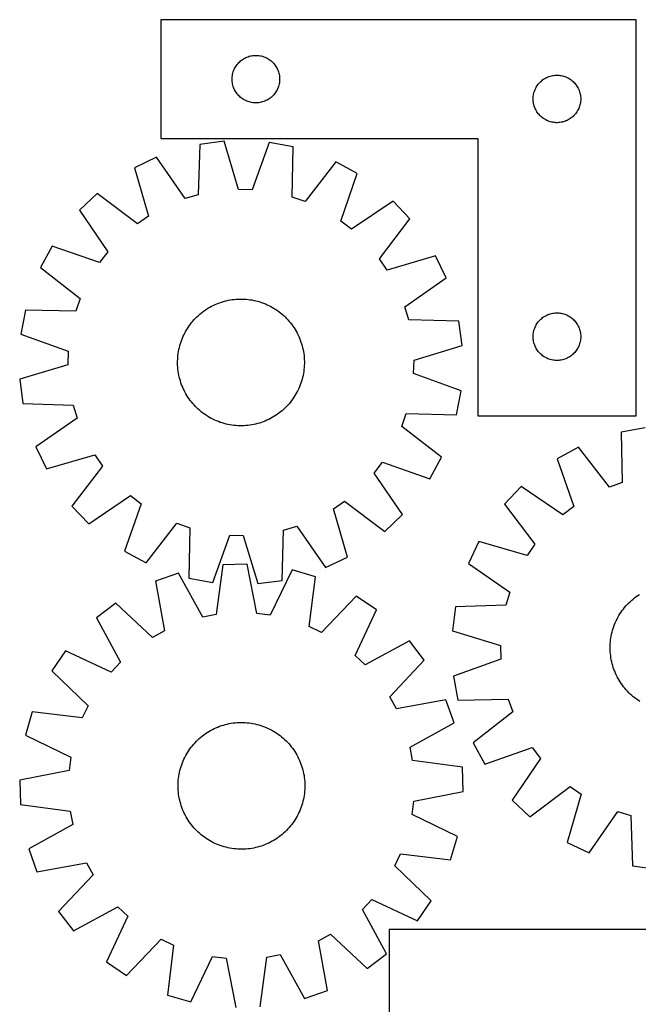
# Model space of a CAD drawing. Header units: millimetres. Extents: x 7 to 1493, y 7 to 2993.
# Tile 5 of 16: x 358 to 749, y 661 to 1282. Entities that reach past the tile are written whole.
import ezdxf

# ---------------------------------------------------------------- set-up
doc = ezdxf.new("R2010")
doc.units = ezdxf.units.MM
doc.layers.add('CUT', color=7, linetype='CONTINUOUS', true_color=0x000000)

msp = doc.modelspace()

# ---------------------------------------------------------------- linework, layer by layer
at = {"layer": 'CUT'}
for p, q in [((747.263576, 1282.035924), (447.263576, 1282.035924)), ((447.263576, 1282.035924), (447.263576, 1207.035924)), ((747.263576, 1032.035924), (747.263576, 1282.035924)), ((495.996597, 1254.438206), (496.521293, 1255.005087)), ((496.521293, 1255.005087), (497.074476, 1255.544205)), ((497.074476, 1255.544205), (497.654678, 1256.054131)), ((497.654678, 1256.054131), (498.260362, 1256.533513)), ((498.260362, 1256.533513), (498.88992, 1256.981079)), ((498.88992, 1256.981079), (499.541684, 1257.395644)), ((499.541684, 1257.395644), (500.213925, 1257.776106)), ((500.213925, 1257.776106), (500.90486, 1258.121458)), ((500.90486, 1258.121458), (501.612657, 1258.430784)), ((501.612657, 1258.430784), (502.33544, 1258.703263)), ((502.33544, 1258.703263), (503.071291, 1258.938172)), ((503.071291, 1258.938172), (503.81826, 1259.13489)), ((503.81826, 1259.13489), (504.574365, 1259.292894)), ((504.574365, 1259.292894), (505.337601, 1259.411764)), ((505.337601, 1259.411764), (506.105944, 1259.491187)), ((506.105944, 1259.491187), (506.877357, 1259.530951)), ((506.877357, 1259.530951), (507.649795, 1259.530951)), ((507.649795, 1259.530951), (508.421208, 1259.491187)), ((508.421208, 1259.491187), (509.189551, 1259.411764)), ((509.189551, 1259.411764), (509.952787, 1259.292894)), ((509.952787, 1259.292894), (510.708892, 1259.13489)), ((510.708892, 1259.13489), (511.45586, 1258.938172)), ((511.45586, 1258.938172), (512.191712, 1258.703263)), ((512.191712, 1258.703263), (512.914494, 1258.430784)), ((512.914494, 1258.430784), (513.622292, 1258.121458)), ((513.622292, 1258.121458), (514.313227, 1257.776106)), ((514.313227, 1257.776106), (514.985468, 1257.395644)), ((514.985468, 1257.395644), (515.637232, 1256.981079)), ((515.637232, 1256.981079), (516.26679, 1256.533513)), ((516.26679, 1256.533513), (516.872474, 1256.054131)), ((516.872474, 1256.054131), (517.452676, 1255.544205)), ((517.452676, 1255.544205), (518.005859, 1255.005087)), ((518.005859, 1255.005087), (518.530555, 1254.438206)), ((492.75816, 1248.355991), (492.974045, 1249.097647)), ((492.974045, 1249.097647), (493.227824, 1249.827206)), ((493.227824, 1249.827206), (493.518822, 1250.542733)), ((493.518822, 1250.542733), (493.84627, 1251.242331)), ((493.84627, 1251.242331), (494.209297, 1251.924145)), ((494.209297, 1251.924145), (494.606942, 1252.586367)), ((494.606942, 1252.586367), (495.038151, 1253.227241)), ((495.038151, 1253.227241), (495.501779, 1253.845066)), ((495.501779, 1253.845066), (495.996597, 1254.438206)), ((518.530555, 1254.438206), (519.025373, 1253.845066)), ((519.025373, 1253.845066), (519.489001, 1253.227241)), ((519.489001, 1253.227241), (519.920209, 1252.586367)), ((519.920209, 1252.586367), (520.317855, 1251.924145)), ((520.317855, 1251.924145), (520.680882, 1251.242331)), ((520.680882, 1251.242331), (521.008329, 1250.542733)), ((521.008329, 1250.542733), (521.299328, 1249.827206)), ((521.299328, 1249.827206), (521.553107, 1249.097647)), ((521.553107, 1249.097647), (521.768992, 1248.355991)), ((492.263576, 1244.535924), (492.283465, 1245.308106)), ((492.283465, 1243.763743), (492.263576, 1244.535924)), ((492.283465, 1245.308106), (492.343078, 1246.078239)), ((492.343078, 1242.993609), (492.283465, 1243.763743)), ((492.343078, 1246.078239), (492.442257, 1246.844283)), ((492.442257, 1242.227566), (492.343078, 1242.993609)), ((492.442257, 1246.844283), (492.580741, 1247.604205)), ((492.580741, 1247.604205), (492.75816, 1248.355991)), ((521.768992, 1248.355991), (521.946411, 1247.604205)), ((521.946411, 1247.604205), (522.084894, 1246.844283)), ((522.084894, 1246.844283), (522.184074, 1246.078239)), ((522.184074, 1242.993609), (522.084894, 1242.227566)), ((522.184074, 1246.078239), (522.243687, 1245.308106)), ((522.243687, 1243.763743), (522.184074, 1242.993609)), ((522.243687, 1245.308106), (522.263576, 1244.535924)), ((522.263576, 1244.535924), (522.243687, 1243.763743)), ((686.521293, 1242.505087), (687.074476, 1243.044205)), ((687.074476, 1243.044205), (687.654678, 1243.554131)), ((687.654678, 1243.554131), (688.260362, 1244.033513)), ((688.260362, 1244.033513), (688.88992, 1244.481079)), ((688.88992, 1244.481079), (689.541684, 1244.895644)), ((689.541684, 1244.895644), (690.213925, 1245.276106)), ((690.213925, 1245.276106), (690.90486, 1245.621458)), ((690.90486, 1245.621458), (691.612657, 1245.930784)), ((691.612657, 1245.930784), (692.33544, 1246.203263)), ((692.33544, 1246.203263), (693.071291, 1246.438172)), ((693.071291, 1246.438172), (693.81826, 1246.63489)), ((693.81826, 1246.63489), (694.574365, 1246.792894)), ((694.574365, 1246.792894), (695.337601, 1246.911764)), ((695.337601, 1246.911764), (696.105944, 1246.991187)), ((696.105944, 1246.991187), (696.877357, 1247.030951)), ((696.877357, 1247.030951), (697.649795, 1247.030951)), ((697.649795, 1247.030951), (698.421208, 1246.991187)), ((698.421208, 1246.991187), (699.189551, 1246.911764)), ((699.189551, 1246.911764), (699.952787, 1246.792894)), ((699.952787, 1246.792894), (700.708892, 1246.63489)), ((700.708892, 1246.63489), (701.45586, 1246.438172)), ((701.45586, 1246.438172), (702.191712, 1246.203263)), ((702.191712, 1246.203263), (702.914494, 1245.930784)), ((702.914494, 1245.930784), (703.622292, 1245.621458)), ((703.622292, 1245.621458), (704.313227, 1245.276106)), ((704.313227, 1245.276106), (704.985468, 1244.895644)), ((704.985468, 1244.895644), (705.637232, 1244.481079)), ((705.637232, 1244.481079), (706.26679, 1244.033513)), ((706.26679, 1244.033513), (706.872474, 1243.554131)), ((706.872474, 1243.554131), (707.452676, 1243.044205)), ((707.452676, 1243.044205), (708.005859, 1242.505087)), ((492.580741, 1241.467643), (492.442257, 1242.227566)), ((492.75816, 1240.715857), (492.580741, 1241.467643)), ((492.974045, 1239.974202), (492.75816, 1240.715857)), ((493.227824, 1239.244643), (492.974045, 1239.974202)), ((493.518822, 1238.529116), (493.227824, 1239.244643)), ((493.84627, 1237.829517), (493.518822, 1238.529116)), ((494.209297, 1237.147703), (493.84627, 1237.829517)), ((494.606942, 1236.485481), (494.209297, 1237.147703)), ((495.038151, 1235.844608), (494.606942, 1236.485481)), ((519.920209, 1236.485481), (519.489001, 1235.844608)), ((520.317855, 1237.147703), (519.920209, 1236.485481)), ((520.680882, 1237.829517), (520.317855, 1237.147703)), ((521.008329, 1238.529116), (520.680882, 1237.829517)), ((521.299328, 1239.244643), (521.008329, 1238.529116)), ((521.553107, 1239.974202), (521.299328, 1239.244643)), ((521.768992, 1240.715857), (521.553107, 1239.974202)), ((521.946411, 1241.467643), (521.768992, 1240.715857)), ((522.084894, 1242.227566), (521.946411, 1241.467643)), ((682.75816, 1235.855991), (682.974045, 1236.597647)), ((682.974045, 1236.597647), (683.227824, 1237.327206)), ((683.227824, 1237.327206), (683.518822, 1238.042733)), ((683.518822, 1238.042733), (683.84627, 1238.742331)), ((683.84627, 1238.742331), (684.209297, 1239.424145)), ((684.209297, 1239.424145), (684.606942, 1240.086367)), ((684.606942, 1240.086367), (685.038151, 1240.727241)), ((685.038151, 1240.727241), (685.501779, 1241.345066)), ((685.501779, 1241.345066), (685.996597, 1241.938206)), ((685.996597, 1241.938206), (686.521293, 1242.505087)), ((708.005859, 1242.505087), (708.530555, 1241.938206)), ((708.530555, 1241.938206), (709.025373, 1241.345066)), ((709.025373, 1241.345066), (709.489001, 1240.727241)), ((709.489001, 1240.727241), (709.920209, 1240.086367)), ((709.920209, 1240.086367), (710.317855, 1239.424145)), ((710.317855, 1239.424145), (710.680882, 1238.742331)), ((710.680882, 1238.742331), (711.008329, 1238.042733)), ((711.008329, 1238.042733), (711.299328, 1237.327206)), ((711.299328, 1237.327206), (711.553107, 1236.597647)), ((711.553107, 1236.597647), (711.768992, 1235.855991)), ((495.501779, 1235.226782), (495.038151, 1235.844608)), ((495.996597, 1234.633642), (495.501779, 1235.226782)), ((496.521293, 1234.066762), (495.996597, 1234.633642)), ((497.074476, 1233.527644), (496.521293, 1234.066762)), ((497.654678, 1233.017718), (497.074476, 1233.527644)), ((498.260362, 1232.538336), (497.654678, 1233.017718)), ((498.88992, 1232.090769), (498.260362, 1232.538336)), ((499.541684, 1231.676205), (498.88992, 1232.090769)), ((500.213925, 1231.295742), (499.541684, 1231.676205)), ((500.90486, 1230.95039), (500.213925, 1231.295742)), ((501.612657, 1230.641065), (500.90486, 1230.95039)), ((502.33544, 1230.368586), (501.612657, 1230.641065)), ((503.071291, 1230.133676), (502.33544, 1230.368586)), ((503.81826, 1229.936959), (503.071291, 1230.133676)), ((511.45586, 1230.133676), (510.708892, 1229.936959)), ((512.191712, 1230.368586), (511.45586, 1230.133676)), ((512.914494, 1230.641065), (512.191712, 1230.368586)), ((513.622292, 1230.95039), (512.914494, 1230.641065)), ((514.313227, 1231.295742), (513.622292, 1230.95039)), ((514.985468, 1231.676205), (514.313227, 1231.295742)), ((515.637232, 1232.090769), (514.985468, 1231.676205)), ((516.26679, 1232.538336), (515.637232, 1232.090769)), ((516.872474, 1233.017718), (516.26679, 1232.538336)), ((517.452676, 1233.527644), (516.872474, 1233.017718)), ((518.005859, 1234.066762), (517.452676, 1233.527644)), ((518.530555, 1234.633642), (518.005859, 1234.066762)), ((519.025373, 1235.226782), (518.530555, 1234.633642)), ((519.489001, 1235.844608), (519.025373, 1235.226782)), ((682.263576, 1232.035924), (682.283465, 1232.808106)), ((682.283465, 1231.263743), (682.263576, 1232.035924)), ((682.283465, 1232.808106), (682.343078, 1233.578239)), ((682.343078, 1230.493609), (682.283465, 1231.263743)), ((682.343078, 1233.578239), (682.442257, 1234.344283)), ((682.442257, 1229.727566), (682.343078, 1230.493609)), ((682.442257, 1234.344283), (682.580741, 1235.104205)), ((682.580741, 1235.104205), (682.75816, 1235.855991)), ((711.768992, 1235.855991), (711.946411, 1235.104205)), ((711.946411, 1235.104205), (712.084894, 1234.344283)), ((712.084894, 1234.344283), (712.184074, 1233.578239)), ((712.184074, 1230.493609), (712.084894, 1229.727566)), ((712.184074, 1233.578239), (712.243687, 1232.808106)), ((712.243687, 1231.263743), (712.184074, 1230.493609)), ((712.243687, 1232.808106), (712.263576, 1232.035924)), ((712.263576, 1232.035924), (712.243687, 1231.263743)), ((504.574365, 1229.778955), (503.81826, 1229.936959)), ((505.337601, 1229.660084), (504.574365, 1229.778955)), ((506.105944, 1229.580661), (505.337601, 1229.660084)), ((506.877357, 1229.540897), (506.105944, 1229.580661)), ((507.649795, 1229.540897), (506.877357, 1229.540897)), ((508.421208, 1229.580661), (507.649795, 1229.540897)), ((509.189551, 1229.660084), (508.421208, 1229.580661)), ((509.952787, 1229.778955), (509.189551, 1229.660084)), ((510.708892, 1229.936959), (509.952787, 1229.778955)), ((682.580741, 1228.967643), (682.442257, 1229.727566)), ((682.75816, 1228.215857), (682.580741, 1228.967643)), ((682.974045, 1227.474202), (682.75816, 1228.215857)), ((683.227824, 1226.744643), (682.974045, 1227.474202)), ((683.518822, 1226.029116), (683.227824, 1226.744643)), ((683.84627, 1225.329517), (683.518822, 1226.029116)), ((684.209297, 1224.647703), (683.84627, 1225.329517)), ((684.606942, 1223.985481), (684.209297, 1224.647703)), ((685.038151, 1223.344608), (684.606942, 1223.985481)), ((709.920209, 1223.985481), (709.489001, 1223.344608)), ((710.317855, 1224.647703), (709.920209, 1223.985481)), ((710.680882, 1225.329517), (710.317855, 1224.647703)), ((711.008329, 1226.029116), (710.680882, 1225.329517)), ((711.299328, 1226.744643), (711.008329, 1226.029116)), ((711.553107, 1227.474202), (711.299328, 1226.744643)), ((711.768992, 1228.215857), (711.553107, 1227.474202)), ((711.946411, 1228.967643), (711.768992, 1228.215857)), ((712.084894, 1229.727566), (711.946411, 1228.967643)), ((685.501779, 1222.726782), (685.038151, 1223.344608)), ((685.996597, 1222.133642), (685.501779, 1222.726782)), ((686.521293, 1221.566762), (685.996597, 1222.133642)), ((687.074476, 1221.027644), (686.521293, 1221.566762)), ((687.654678, 1220.517718), (687.074476, 1221.027644)), ((688.260362, 1220.038336), (687.654678, 1220.517718)), ((688.88992, 1219.590769), (688.260362, 1220.038336)), ((689.541684, 1219.176205), (688.88992, 1219.590769)), ((690.213925, 1218.795742), (689.541684, 1219.176205)), ((690.90486, 1218.45039), (690.213925, 1218.795742)), ((691.612657, 1218.141065), (690.90486, 1218.45039)), ((692.33544, 1217.868586), (691.612657, 1218.141065)), ((693.071291, 1217.633676), (692.33544, 1217.868586)), ((702.191712, 1217.868586), (701.45586, 1217.633676)), ((702.914494, 1218.141065), (702.191712, 1217.868586)), ((703.622292, 1218.45039), (702.914494, 1218.141065)), ((704.313227, 1218.795742), (703.622292, 1218.45039)), ((704.985468, 1219.176205), (704.313227, 1218.795742)), ((705.637232, 1219.590769), (704.985468, 1219.176205)), ((706.26679, 1220.038336), (705.637232, 1219.590769)), ((706.872474, 1220.517718), (706.26679, 1220.038336)), ((707.452676, 1221.027644), (706.872474, 1220.517718)), ((708.005859, 1221.566762), (707.452676, 1221.027644)), ((708.530555, 1222.133642), (708.005859, 1221.566762)), ((709.025373, 1222.726782), (708.530555, 1222.133642)), ((709.489001, 1223.344608), (709.025373, 1222.726782)), ((693.81826, 1217.436959), (693.071291, 1217.633676)), ((694.574365, 1217.278955), (693.81826, 1217.436959)), ((695.337601, 1217.160084), (694.574365, 1217.278955)), ((696.105944, 1217.080661), (695.337601, 1217.160084)), ((696.877357, 1217.040897), (696.105944, 1217.080661)), ((697.649795, 1217.040897), (696.877357, 1217.040897)), ((698.421208, 1217.080661), (697.649795, 1217.040897)), ((699.189551, 1217.160084), (698.421208, 1217.080661)), ((699.952787, 1217.278955), (699.189551, 1217.160084)), ((700.708892, 1217.436959), (699.952787, 1217.278955)), ((701.45586, 1217.633676), (700.708892, 1217.436959)), ((447.263576, 1207.035924), (647.263576, 1207.035924)), ((487.202315, 1205.380206), (471.94869, 1203.365888)), ((496.403807, 1174.977783), (487.202315, 1205.380206)), ((647.263576, 1207.035924), (647.263576, 1032.035924)), ((471.94869, 1203.365888), (470.954579, 1171.617085)), ((515.731676, 1204.644433), (504.975301, 1174.756724)), ((530.861194, 1201.846533), (515.731676, 1204.644433)), ((530.217468, 1170.088694), (530.861194, 1201.846533)), ((444.588289, 1195.249592), (430.703688, 1188.620233)), ((462.734293, 1169.178587), (444.588289, 1195.249592)), ((430.703688, 1188.620233), (439.569151, 1158.11813)), ((557.766863, 1192.330714), (538.301132, 1167.229717)), ((571.291291, 1184.994476), (557.766863, 1192.330714)), ((560.865358, 1154.989898), (571.291291, 1184.994476)), ((504.975301, 1174.756724), (496.403807, 1174.977783)), ((407.190473, 1172.446348), (396.034018, 1161.850875)), ((432.504732, 1153.258773), (407.190473, 1172.446348)), ((470.954579, 1171.617085), (462.734293, 1169.178587)), ((538.301132, 1167.229717), (530.217468, 1170.088694)), ((396.034018, 1161.850875), (413.891243, 1135.58123)), ((593.939552, 1167.630085), (567.669907, 1149.77286)), ((604.535025, 1156.47363), (593.939552, 1167.630085)), ((439.569151, 1158.11813), (432.504732, 1153.258773)), ((585.34745, 1131.159371), (604.535025, 1156.47363)), ((567.669907, 1149.77286), (560.865358, 1154.989898)), ((378.669627, 1139.202613), (371.333388, 1125.678185)), ((408.674205, 1128.776681), (378.669627, 1139.202613)), ((413.891243, 1135.58123), (408.674205, 1128.776681)), ((590.206807, 1124.094951), (585.34745, 1131.159371)), ((620.708911, 1132.960415), (590.206807, 1124.094951)), ((627.33827, 1119.075814), (620.708911, 1132.960415)), ((371.333388, 1125.678185), (396.434386, 1106.212454)), ((601.267265, 1100.92981), (627.33827, 1119.075814)), ((396.434386, 1106.212454), (393.575409, 1098.12879)), ((475.98983, 1099.268729), (477.052294, 1099.939682)), ((477.052294, 1099.939682), (478.135309, 1100.576931)), ((478.135309, 1100.576931), (479.237806, 1101.179847)), ((479.237806, 1101.179847), (480.358696, 1101.747835)), ((480.358696, 1101.747835), (481.496875, 1102.280335)), ((481.496875, 1102.280335), (482.651218, 1102.776821)), ((482.651218, 1102.776821), (483.820587, 1103.236803)), ((483.820587, 1103.236803), (485.003827, 1103.659828)), ((485.003827, 1103.659828), (486.199771, 1104.045477)), ((486.199771, 1104.045477), (487.407238, 1104.393371)), ((487.407238, 1104.393371), (488.625037, 1104.703165)), ((488.625037, 1104.703165), (489.851966, 1104.974555)), ((489.851966, 1104.974555), (491.086814, 1105.207272)), ((491.086814, 1105.207272), (492.328362, 1105.401086)), ((492.328362, 1105.401086), (493.575386, 1105.555807)), ((493.575386, 1105.555807), (494.826654, 1105.671282)), ((494.826654, 1105.671282), (496.080932, 1105.747396)), ((496.080932, 1105.747396), (497.336982, 1105.784075)), ((497.336982, 1105.784075), (498.593565, 1105.781283)), ((498.593565, 1105.781283), (499.849439, 1105.739021)), ((499.849439, 1105.739021), (501.103367, 1105.657333)), ((501.103367, 1105.657333), (502.354109, 1105.536298)), ((502.354109, 1105.536298), (503.600433, 1105.376036)), ((503.600433, 1105.376036), (504.841108, 1105.176705)), ((504.841108, 1105.176705), (506.074909, 1104.938502)), ((506.074909, 1104.938502), (507.30062, 1104.661661)), ((507.30062, 1104.661661), (508.51703, 1104.346457)), ((508.51703, 1104.346457), (509.722939, 1103.9932)), ((509.722939, 1103.9932), (510.917157, 1103.602239)), ((510.917157, 1103.602239), (512.098505, 1103.173959)), ((512.098505, 1103.173959), (513.265817, 1102.708784)), ((513.265817, 1102.708784), (514.417942, 1102.207172)), ((514.417942, 1102.207172), (515.553743, 1101.669619)), ((515.553743, 1101.669619), (516.672098, 1101.096654)), ((516.672098, 1101.096654), (517.771904, 1100.488844)), ((517.771904, 1100.488844), (518.852076, 1099.846788)), ((518.852076, 1099.846788), (519.911547, 1099.171119)), ((603.705763, 1092.709524), (601.267265, 1100.92981)), ((361.817569, 1098.772516), (359.01967, 1083.642999)), ((393.575409, 1098.12879), (361.817569, 1098.772516)), ((468.351046, 1092.773896), (469.213272, 1093.687993)), ((469.213272, 1093.687993), (470.103784, 1094.574556)), ((470.103784, 1094.574556), (471.021705, 1095.43271)), ((471.021705, 1095.43271), (471.966128, 1096.261608)), ((471.966128, 1096.261608), (472.936122, 1097.060432)), ((472.936122, 1097.060432), (473.930728, 1097.828394)), ((473.930728, 1097.828394), (474.948966, 1098.564735)), ((474.948966, 1098.564735), (475.98983, 1099.268729)), ((519.911547, 1099.171119), (520.949272, 1098.462506)), ((520.949272, 1098.462506), (521.964227, 1097.721646)), ((521.964227, 1097.721646), (522.955411, 1096.949271)), ((522.955411, 1096.949271), (523.921844, 1096.146144)), ((523.921844, 1096.146144), (524.862573, 1095.313056)), ((524.862573, 1095.313056), (525.776671, 1094.450831)), ((525.776671, 1094.450831), (526.663234, 1093.560318)), ((526.663234, 1093.560318), (527.521388, 1092.642398)), ((687.074476, 1093.044205), (687.654678, 1093.554131)), ((687.654678, 1093.554131), (688.260362, 1094.033513)), ((688.260362, 1094.033513), (688.88992, 1094.481079)), ((688.88992, 1094.481079), (689.541684, 1094.895644)), ((689.541684, 1094.895644), (690.213925, 1095.276106)), ((690.213925, 1095.276106), (690.90486, 1095.621458)), ((690.90486, 1095.621458), (691.612657, 1095.930784)), ((691.612657, 1095.930784), (692.33544, 1096.203263)), ((692.33544, 1096.203263), (693.071291, 1096.438172)), ((693.071291, 1096.438172), (693.81826, 1096.63489)), ((693.81826, 1096.63489), (694.574365, 1096.792894)), ((694.574365, 1096.792894), (695.337601, 1096.911764)), ((695.337601, 1096.911764), (696.105944, 1096.991187)), ((696.105944, 1096.991187), (696.877357, 1097.030951)), ((696.877357, 1097.030951), (697.649795, 1097.030951)), ((697.649795, 1097.030951), (698.421208, 1096.991187)), ((698.421208, 1096.991187), (699.189551, 1096.911764)), ((699.189551, 1096.911764), (699.952787, 1096.792894)), ((699.952787, 1096.792894), (700.708892, 1096.63489)), ((700.708892, 1096.63489), (701.45586, 1096.438172)), ((701.45586, 1096.438172), (702.191712, 1096.203263)), ((702.191712, 1096.203263), (702.914494, 1095.930784)), ((702.914494, 1095.930784), (703.622292, 1095.621458)), ((703.622292, 1095.621458), (704.313227, 1095.276106)), ((704.313227, 1095.276106), (704.985468, 1094.895644)), ((704.985468, 1094.895644), (705.637232, 1094.481079)), ((705.637232, 1094.481079), (706.26679, 1094.033513)), ((706.26679, 1094.033513), (706.872474, 1093.554131)), ((706.872474, 1093.554131), (707.452676, 1093.044205)), ((463.817315, 1086.763398), (464.492983, 1087.82287)), ((464.492983, 1087.82287), (465.201597, 1088.860595)), ((465.201597, 1088.860595), (465.942457, 1089.87555)), ((465.942457, 1089.87555), (466.714832, 1090.866733)), ((466.714832, 1090.866733), (467.517959, 1091.833166)), ((467.517959, 1091.833166), (468.351046, 1092.773896)), ((527.521388, 1092.642398), (528.350286, 1091.697975)), ((528.350286, 1091.697975), (529.14911, 1090.727981)), ((529.14911, 1090.727981), (529.917071, 1089.733375)), ((529.917071, 1089.733375), (530.653413, 1088.715137)), ((530.653413, 1088.715137), (531.357407, 1087.674273)), ((531.357407, 1087.674273), (532.02836, 1086.611809)), ((635.454566, 1091.715413), (603.705763, 1092.709524)), ((637.468883, 1076.461788), (635.454566, 1091.715413)), ((682.974045, 1086.597647), (683.227824, 1087.327206)), ((683.227824, 1087.327206), (683.518822, 1088.042733)), ((683.518822, 1088.042733), (683.84627, 1088.742331)), ((683.84627, 1088.742331), (684.209297, 1089.424145)), ((684.209297, 1089.424145), (684.606942, 1090.086367)), ((684.606942, 1090.086367), (685.038151, 1090.727241)), ((685.038151, 1090.727241), (685.501779, 1091.345066)), ((685.501779, 1091.345066), (685.996597, 1091.938206)), ((685.996597, 1091.938206), (686.521293, 1092.505087)), ((686.521293, 1092.505087), (687.074476, 1093.044205)), ((707.452676, 1093.044205), (708.005859, 1092.505087)), ((708.005859, 1092.505087), (708.530555, 1091.938206)), ((708.530555, 1091.938206), (709.025373, 1091.345066)), ((709.025373, 1091.345066), (709.489001, 1090.727241)), ((709.489001, 1090.727241), (709.920209, 1090.086367)), ((709.920209, 1090.086367), (710.317855, 1089.424145)), ((710.317855, 1089.424145), (710.680882, 1088.742331)), ((710.680882, 1088.742331), (711.008329, 1088.042733)), ((711.008329, 1088.042733), (711.299328, 1087.327206)), ((711.299328, 1087.327206), (711.553107, 1086.597647)), ((359.01967, 1083.642999), (388.907379, 1072.886623)), ((460.490143, 1080.009827), (460.955319, 1081.17714)), ((460.955319, 1081.17714), (461.45693, 1082.329265)), ((461.45693, 1082.329265), (461.994484, 1083.465065)), ((461.994484, 1083.465065), (462.567449, 1084.583421)), ((462.567449, 1084.583421), (463.175259, 1085.683227)), ((463.175259, 1085.683227), (463.817315, 1086.763398)), ((532.02836, 1086.611809), (532.665608, 1085.528794)), ((532.665608, 1085.528794), (533.268524, 1084.426297)), ((533.268524, 1084.426297), (533.836513, 1083.305406)), ((533.836513, 1083.305406), (534.369013, 1082.167228)), ((534.369013, 1082.167228), (534.865499, 1081.012884)), ((682.263576, 1082.035924), (682.283465, 1082.808106)), ((682.283465, 1081.263743), (682.263576, 1082.035924)), ((682.283465, 1082.808106), (682.343078, 1083.578239)), ((682.343078, 1080.493609), (682.283465, 1081.263743)), ((682.343078, 1083.578239), (682.442257, 1084.344283)), ((682.442257, 1084.344283), (682.580741, 1085.104205)), ((682.580741, 1085.104205), (682.75816, 1085.855991)), ((682.75816, 1085.855991), (682.974045, 1086.597647)), ((711.553107, 1086.597647), (711.768992, 1085.855991)), ((711.768992, 1085.855991), (711.946411, 1085.104205)), ((711.946411, 1085.104205), (712.084894, 1084.344283)), ((712.084894, 1084.344283), (712.184074, 1083.578239)), ((712.184074, 1083.578239), (712.243687, 1082.808106)), ((712.243687, 1081.263743), (712.184074, 1080.493609)), ((712.243687, 1082.808106), (712.263576, 1082.035924)), ((712.263576, 1082.035924), (712.243687, 1081.263743)), ((458.725601, 1073.986232), (459.002441, 1075.211942)), ((459.002441, 1075.211942), (459.317646, 1076.428352)), ((459.317646, 1076.428352), (459.670903, 1077.634261)), ((459.670903, 1077.634261), (460.061864, 1078.828479)), ((460.061864, 1078.828479), (460.490143, 1080.009827)), ((534.865499, 1081.012884), (535.325481, 1079.843516)), ((535.325481, 1079.843516), (535.748506, 1078.660276)), ((535.748506, 1078.660276), (536.134155, 1077.464332)), ((536.134155, 1077.464332), (536.482048, 1076.256865)), ((536.482048, 1076.256865), (536.791843, 1075.039066)), ((536.791843, 1075.039066), (537.063233, 1073.812137)), ((607.066461, 1067.260296), (637.468883, 1076.461788)), ((682.442257, 1079.727566), (682.343078, 1080.493609)), ((682.580741, 1078.967643), (682.442257, 1079.727566)), ((682.75816, 1078.215857), (682.580741, 1078.967643)), ((682.974045, 1077.474202), (682.75816, 1078.215857)), ((683.227824, 1076.744643), (682.974045, 1077.474202)), ((683.518822, 1076.029116), (683.227824, 1076.744643)), ((683.84627, 1075.329517), (683.518822, 1076.029116)), ((684.209297, 1074.647703), (683.84627, 1075.329517)), ((710.680882, 1075.329517), (710.317855, 1074.647703)), ((711.008329, 1076.029116), (710.680882, 1075.329517)), ((711.299328, 1076.744643), (711.008329, 1076.029116)), ((711.553107, 1077.474202), (711.299328, 1076.744643)), ((711.768992, 1078.215857), (711.553107, 1077.474202)), ((711.946411, 1078.967643), (711.768992, 1078.215857)), ((712.084894, 1079.727566), (711.946411, 1078.967643)), ((712.184074, 1080.493609), (712.084894, 1079.727566)), ((388.907379, 1072.886623), (388.68632, 1064.315129)), ((457.925081, 1067.760762), (458.00677, 1069.014689)), ((458.00677, 1069.014689), (458.127805, 1070.265432)), ((458.127805, 1070.265432), (458.288067, 1071.511755)), ((458.288067, 1071.511755), (458.487398, 1072.75243)), ((458.487398, 1072.75243), (458.725601, 1073.986232)), ((537.063233, 1073.812137), (537.295949, 1072.577289)), ((537.295949, 1072.577289), (537.489764, 1071.33574)), ((537.489764, 1071.33574), (537.644485, 1070.088717)), ((537.644485, 1070.088717), (537.75996, 1068.837448)), ((537.75996, 1068.837448), (537.836074, 1067.58317)), ((684.606942, 1073.985481), (684.209297, 1074.647703)), ((685.038151, 1073.344608), (684.606942, 1073.985481)), ((685.501779, 1072.726782), (685.038151, 1073.344608)), ((685.996597, 1072.133642), (685.501779, 1072.726782)), ((686.521293, 1071.566762), (685.996597, 1072.133642)), ((687.074476, 1071.027644), (686.521293, 1071.566762)), ((687.654678, 1070.517718), (687.074476, 1071.027644)), ((688.260362, 1070.038336), (687.654678, 1070.517718)), ((688.88992, 1069.590769), (688.260362, 1070.038336)), ((689.541684, 1069.176205), (688.88992, 1069.590769)), ((690.213925, 1068.795742), (689.541684, 1069.176205)), ((690.90486, 1068.45039), (690.213925, 1068.795742)), ((704.313227, 1068.795742), (703.622292, 1068.45039)), ((704.985468, 1069.176205), (704.313227, 1068.795742)), ((705.637232, 1069.590769), (704.985468, 1069.176205)), ((706.26679, 1070.038336), (705.637232, 1069.590769)), ((706.872474, 1070.517718), (706.26679, 1070.038336)), ((707.452676, 1071.027644), (706.872474, 1070.517718)), ((708.005859, 1071.566762), (707.452676, 1071.027644)), ((708.530555, 1072.133642), (708.005859, 1071.566762)), ((709.025373, 1072.726782), (708.530555, 1072.133642)), ((709.489001, 1073.344608), (709.025373, 1072.726782)), ((709.920209, 1073.985481), (709.489001, 1073.344608)), ((710.317855, 1074.647703), (709.920209, 1073.985481)), ((388.68632, 1064.315129), (358.283897, 1055.113637)), ((457.880027, 1065.248305), (457.88282, 1066.504887)), ((457.916706, 1063.992255), (457.880027, 1065.248305)), ((457.88282, 1066.504887), (457.925081, 1067.760762)), ((457.992821, 1062.737977), (457.916706, 1063.992255)), ((458.108295, 1061.486708), (457.992821, 1062.737977)), ((537.746011, 1062.560736), (537.624975, 1061.309993)), ((537.827699, 1063.814664), (537.746011, 1062.560736)), ((537.86996, 1065.070538), (537.827699, 1063.814664)), ((537.836074, 1067.58317), (537.872753, 1066.32712)), ((537.872753, 1066.32712), (537.86996, 1065.070538)), ((606.845402, 1058.688802), (607.066461, 1067.260296)), ((691.612657, 1068.141065), (690.90486, 1068.45039)), ((692.33544, 1067.868586), (691.612657, 1068.141065)), ((693.071291, 1067.633676), (692.33544, 1067.868586)), ((693.81826, 1067.436959), (693.071291, 1067.633676)), ((694.574365, 1067.278955), (693.81826, 1067.436959)), ((695.337601, 1067.160084), (694.574365, 1067.278955)), ((696.105944, 1067.080661), (695.337601, 1067.160084)), ((696.877357, 1067.040897), (696.105944, 1067.080661)), ((697.649795, 1067.040897), (696.877357, 1067.040897)), ((698.421208, 1067.080661), (697.649795, 1067.040897)), ((699.189551, 1067.160084), (698.421208, 1067.080661)), ((699.952787, 1067.278955), (699.189551, 1067.160084)), ((700.708892, 1067.436959), (699.952787, 1067.278955)), ((701.45586, 1067.633676), (700.708892, 1067.436959)), ((702.191712, 1067.868586), (701.45586, 1067.633676)), ((702.914494, 1068.141065), (702.191712, 1067.868586)), ((703.622292, 1068.45039), (702.914494, 1068.141065)), ((458.263016, 1060.239685), (458.108295, 1061.486708)), ((458.456831, 1058.998136), (458.263016, 1060.239685)), ((458.689548, 1057.763288), (458.456831, 1058.998136)), ((458.960937, 1056.536359), (458.689548, 1057.763288)), ((459.270732, 1055.31856), (458.960937, 1056.536359)), ((536.750339, 1056.363483), (536.435135, 1055.147073)), ((537.027179, 1057.589193), (536.750339, 1056.363483)), ((537.265382, 1058.822995), (537.027179, 1057.589193)), ((537.464713, 1060.06367), (537.265382, 1058.822995)), ((537.624975, 1061.309993), (537.464713, 1060.06367)), ((636.73311, 1047.932426), (606.845402, 1058.688802)), ((358.283897, 1055.113637), (360.298215, 1039.860012)), ((459.618626, 1054.111093), (459.270732, 1055.31856)), ((460.004275, 1052.915149), (459.618626, 1054.111093)), ((460.427299, 1051.731909), (460.004275, 1052.915149)), ((460.887282, 1050.562541), (460.427299, 1051.731909)), ((461.383768, 1049.408197), (460.887282, 1050.562541)), ((534.797462, 1050.398285), (534.29585, 1049.24616)), ((535.262637, 1051.565598), (534.797462, 1050.398285)), ((535.690917, 1052.746946), (535.262637, 1051.565598)), ((536.081878, 1053.941164), (535.690917, 1052.746946)), ((536.435135, 1055.147073), (536.081878, 1053.941164)), ((461.916268, 1048.270019), (461.383768, 1049.408197)), ((462.484256, 1047.149128), (461.916268, 1048.270019)), ((463.087172, 1046.046631), (462.484256, 1047.149128)), ((463.724421, 1044.963616), (463.087172, 1046.046631)), ((464.395373, 1043.901153), (463.724421, 1044.963616)), ((465.099368, 1042.860288), (464.395373, 1043.901153)), ((531.259797, 1043.752556), (530.551183, 1042.71483)), ((531.935465, 1044.812027), (531.259797, 1043.752556)), ((532.577522, 1045.892198), (531.935465, 1044.812027)), ((533.185332, 1046.992004), (532.577522, 1045.892198)), ((533.758296, 1048.11036), (533.185332, 1046.992004)), ((534.29585, 1049.24616), (533.758296, 1048.11036)), ((633.935211, 1032.802909), (636.73311, 1047.932426)), ((360.298215, 1039.860012), (392.047018, 1038.865901)), ((392.047018, 1038.865901), (394.485515, 1030.645615)), ((465.835709, 1041.84205), (465.099368, 1042.860288)), ((466.60367, 1040.847444), (465.835709, 1041.84205)), ((467.402494, 1039.877451), (466.60367, 1040.847444)), ((468.231392, 1038.933028), (467.402494, 1039.877451)), ((469.089547, 1038.015107), (468.231392, 1038.933028)), ((469.97611, 1037.124594), (469.089547, 1038.015107)), ((526.539508, 1037.887432), (525.648996, 1037.000869)), ((527.401734, 1038.801529), (526.539508, 1037.887432)), ((528.234821, 1039.742259), (527.401734, 1038.801529)), ((529.037949, 1040.708692), (528.234821, 1039.742259)), ((529.810324, 1041.699875), (529.037949, 1040.708692)), ((530.551183, 1042.71483), (529.810324, 1041.699875)), ((470.890207, 1036.262369), (469.97611, 1037.124594)), ((471.830937, 1035.429281), (470.890207, 1036.262369)), ((472.79737, 1034.626154), (471.830937, 1035.429281)), ((473.788553, 1033.853779), (472.79737, 1034.626154)), ((474.803508, 1033.112919), (473.788553, 1033.853779)), ((475.841233, 1032.404306), (474.803508, 1033.112919)), ((476.900704, 1031.728637), (475.841233, 1032.404306)), ((477.980876, 1031.086581), (476.900704, 1031.728637)), ((518.700486, 1031.635743), (517.617472, 1030.998494)), ((519.76295, 1032.306696), (518.700486, 1031.635743)), ((520.803815, 1033.01069), (519.76295, 1032.306696)), ((521.822052, 1033.747031), (520.803815, 1033.01069)), ((522.816659, 1034.514993), (521.822052, 1033.747031)), ((523.786652, 1035.313817), (522.816659, 1034.514993)), ((524.731075, 1036.142715), (523.786652, 1035.313817)), ((525.648996, 1037.000869), (524.731075, 1036.142715)), ((599.318395, 1025.362971), (602.177372, 1033.446635)), ((602.177372, 1033.446635), (633.935211, 1032.802909)), ((647.263576, 1032.035924), (747.263576, 1032.035924)), ((394.485515, 1030.645615), (368.414511, 1012.499611)), ((479.080682, 1030.478771), (477.980876, 1031.086581)), ((480.199037, 1029.905806), (479.080682, 1030.478771)), ((481.334838, 1029.368253), (480.199037, 1029.905806)), ((482.486963, 1028.866641), (481.334838, 1029.368253)), ((483.654276, 1028.401466), (482.486963, 1028.866641)), ((484.835624, 1027.973186), (483.654276, 1028.401466)), ((486.029842, 1027.582225), (484.835624, 1027.973186)), ((487.235751, 1027.228968), (486.029842, 1027.582225)), ((488.452161, 1026.913764), (487.235751, 1027.228968)), ((489.677871, 1026.636923), (488.452161, 1026.913764)), ((490.911673, 1026.39872), (489.677871, 1026.636923)), ((492.152347, 1026.199389), (490.911673, 1026.39872)), ((493.398671, 1026.039127), (492.152347, 1026.199389)), ((494.649414, 1025.918092), (493.398671, 1026.039127)), ((495.903341, 1025.836404), (494.649414, 1025.918092)), ((497.159216, 1025.794142), (495.903341, 1025.836404)), ((498.415798, 1025.79135), (497.159216, 1025.794142)), ((499.671848, 1025.828029), (498.415798, 1025.79135)), ((500.926126, 1025.904143), (499.671848, 1025.828029)), ((502.177394, 1026.019618), (500.926126, 1025.904143)), ((503.424418, 1026.174339), (502.177394, 1026.019618)), ((504.665967, 1026.368153), (503.424418, 1026.174339)), ((505.900815, 1026.60087), (504.665967, 1026.368153)), ((507.127744, 1026.87226), (505.900815, 1026.60087)), ((508.345542, 1027.182054), (507.127744, 1026.87226)), ((509.55301, 1027.529948), (508.345542, 1027.182054)), ((510.748953, 1027.915597), (509.55301, 1027.529948)), ((511.932193, 1028.338622), (510.748953, 1027.915597)), ((513.101562, 1028.798604), (511.932193, 1028.338622)), ((514.255905, 1029.29509), (513.101562, 1028.798604)), ((515.394084, 1029.82759), (514.255905, 1029.29509)), ((516.514975, 1030.395578), (515.394084, 1029.82759)), ((517.617472, 1030.998494), (516.514975, 1030.395578)), ((624.419392, 1005.89724), (599.318395, 1025.362971)), ((752.952553, 1024.568987), (737.824077, 1021.76546)), ((737.824077, 1021.76546), (738.479616, 990.007862)), ((368.414511, 1012.499611), (375.04387, 998.61501)), ((375.04387, 998.61501), (405.545973, 1007.480474)), ((405.545973, 1007.480474), (410.40533, 1000.416055)), ((710.921949, 1012.239634), (697.400251, 1004.898365)), ((730.397016, 987.145879), (710.921949, 1012.239634)), ((410.40533, 1000.416055), (391.217755, 975.101796)), ((581.861538, 995.994195), (587.078576, 1002.798744)), ((587.078576, 1002.798744), (617.083153, 992.372812)), ((617.083153, 992.372812), (624.419392, 1005.89724)), ((697.400251, 1004.898365), (707.837344, 974.897667)), ((599.718763, 969.72455), (581.861538, 995.994195)), ((738.479616, 990.007862), (730.397016, 987.145879)), ((401.813228, 963.94534), (428.082873, 981.802565)), ((428.082873, 981.802565), (434.887422, 976.585527)), ((674.75845, 987.525551), (664.167128, 976.365155)), ((701.034736, 969.678099), (674.75845, 987.525551)), ((434.887422, 976.585527), (424.46149, 946.580949)), ((556.183629, 973.457296), (563.248048, 978.316653)), ((563.248048, 978.316653), (588.562307, 959.129077)), ((664.167128, 976.365155), (683.364118, 951.058035)), ((391.217755, 975.101796), (401.813228, 963.94534)), ((565.049093, 942.955192), (556.183629, 973.457296)), ((588.562307, 959.129077), (599.718763, 969.72455)), ((707.837344, 974.897667), (701.034736, 969.678099)), ((437.985918, 939.244711), (457.451649, 964.345708)), ((457.451649, 964.345708), (465.535313, 961.486731)), ((465.535313, 961.486731), (464.891586, 929.728892)), ((480.021104, 926.930992), (490.77748, 956.818701)), ((490.77748, 956.818701), (499.348973, 956.597642)), ((523.80409, 928.209537), (524.798202, 959.95834)), ((524.798202, 959.95834), (533.018487, 962.396838)), ((533.018487, 962.396838), (551.164492, 936.325833)), ((499.348973, 956.597642), (508.550465, 926.19522)), ((648.00199, 952.845926), (641.377796, 938.95886)), ((678.507389, 943.991809), (648.00199, 952.845926)), ((683.364118, 951.058035), (678.507389, 943.991809)), ((424.46149, 946.580949), (437.985918, 939.244711)), ((501.805977, 938.561042), (486.426415, 938.114258)), ((507.856083, 907.378178), (501.805977, 938.561042)), ((551.164492, 936.325833), (565.049093, 942.955192)), ((641.377796, 938.95886), (667.455548, 920.822555)), ((458.380455, 932.833166), (443.891686, 927.655703)), ((473.770482, 905.046086), (458.380455, 932.833166)), ((486.426415, 938.114258), (482.19674, 906.632762)), ((530.111218, 934.916981), (516.360241, 906.28334)), ((544.876114, 930.589351), (530.111218, 934.916981)), ((443.891686, 927.655703), (449.597344, 896.40798)), ((464.891586, 929.728892), (480.021104, 926.930992)), ((508.550465, 926.19522), (523.80409, 928.209537)), ((540.994072, 899.0631), (544.876114, 930.589351)), ((667.455548, 920.822555), (665.020109, 912.601363)), ((418.85034, 913.966408), (406.670626, 904.565072)), ((442.073805, 892.295104), (418.85034, 913.966408)), ((570.669921, 918.376843), (548.743683, 895.393918)), ((583.374861, 909.698419), (570.669921, 918.376843)), ((741.629803, 913.025063), (742.501933, 913.929716)), ((742.501933, 913.929716), (743.402048, 914.806528)), ((743.402048, 914.806528), (744.329261, 915.654634)), ((744.329261, 915.654634), (745.282656, 916.473197)), ((745.282656, 916.473197), (746.261291, 917.261409)), ((746.261291, 917.261409), (747.264203, 918.018493)), ((747.264203, 918.018493), (748.2904, 918.743701)), ((748.2904, 918.743701), (749.33887, 919.436317)), ((516.360241, 906.28334), (507.856083, 907.378178)), ((569.940672, 880.914789), (583.374861, 909.698419)), ((633.271678, 911.595442), (631.263034, 896.341069)), ((665.020109, 912.601363), (633.271678, 911.595442)), ((736.377098, 905.991184), (737.03088, 907.064299)), ((737.03088, 907.064299), (737.718047, 908.116349)), ((737.718047, 908.116349), (738.437921, 909.146295)), ((738.437921, 909.146295), (739.18979, 910.153121)), ((739.18979, 910.153121), (739.972914, 911.135833)), ((739.972914, 911.135833), (740.78652, 912.093462)), ((740.78652, 912.093462), (741.629803, 913.025063)), ((406.670626, 904.565072), (421.753106, 876.609866)), ((482.19674, 906.632762), (473.770482, 905.046086)), ((733.630352, 900.347365), (734.108213, 901.509542)), ((734.108213, 901.509542), (734.622343, 902.656136)), ((734.622343, 902.656136), (735.172235, 903.786015)), ((735.172235, 903.786015), (735.757346, 904.898063)), ((735.757346, 904.898063), (736.377098, 905.991184)), ((449.597344, 896.40798), (442.073805, 892.295104)), ((548.743683, 895.393918), (540.994072, 899.0631)), ((631.263034, 896.341069), (661.668877, 887.150886)), ((731.800311, 894.343345), (732.090484, 895.565967)), ((732.090484, 895.565967), (732.418918, 896.778872)), ((732.418918, 896.778872), (732.785288, 897.980862)), ((732.785288, 897.980862), (733.189232, 899.170751)), ((733.189232, 899.170751), (733.630352, 900.347365)), ((604.132356, 890.112908), (576.17715, 875.030428)), ((613.533692, 877.933194), (604.132356, 890.112908)), ((730.932037, 888.126962), (731.027377, 889.379926)), ((731.027377, 889.379926), (731.162027, 890.629276)), ((731.162027, 890.629276), (731.335853, 891.87378)), ((731.335853, 891.87378), (731.548685, 893.112211)), ((731.548685, 893.112211), (731.800311, 894.343345)), ((387.085115, 883.807577), (378.406691, 871.102637)), ((415.868744, 870.373388), (387.085115, 883.807577)), ((661.668877, 887.150886), (661.893124, 878.579475)), ((730.859622, 885.615145), (730.8761, 886.871622)), ((730.88262, 884.35877), (730.859622, 885.615145)), ((730.8761, 886.871622), (730.932037, 888.126962)), ((730.945069, 883.103738), (730.88262, 884.35877)), ((731.046909, 881.851286), (730.945069, 883.103738)), ((421.753106, 876.609866), (415.868744, 870.373388)), ((576.17715, 875.030428), (569.940672, 880.914789)), ((591.862388, 854.709728), (613.533692, 877.933194)), ((661.893124, 878.579475), (632.009419, 867.811983)), ((731.18804, 880.602651), (731.046909, 881.851286)), ((731.368321, 879.359065), (731.18804, 880.602651)), ((731.587575, 878.121756), (731.368321, 879.359065)), ((731.845586, 876.891944), (731.587575, 878.121756)), ((732.142099, 875.670843), (731.845586, 876.891944)), ((378.406691, 871.102637), (401.389616, 849.176399)), ((732.476821, 874.459659), (732.142099, 875.670843)), ((732.849423, 873.259586), (732.476821, 874.459659)), ((733.259536, 872.071809), (732.849423, 873.259586)), ((733.706755, 870.8975), (733.259536, 872.071809)), ((734.19064, 869.737818), (733.706755, 870.8975)), ((632.009419, 867.811983), (634.812946, 852.683507)), ((734.710712, 868.593907), (734.19064, 869.737818)), ((735.266459, 867.466897), (734.710712, 868.593907)), ((735.857332, 866.357899), (735.266459, 867.466897)), ((736.482747, 865.268008), (735.857332, 866.357899)), ((737.142089, 864.1983), (736.482747, 865.268008)), ((737.834705, 863.14983), (737.142089, 864.1983)), ((738.559913, 862.123633), (737.834705, 863.14983)), ((739.316997, 861.120722), (738.559913, 862.123633)), ((740.105209, 860.142086), (739.316997, 861.120722)), ((740.923772, 859.188691), (740.105209, 860.142086)), ((741.771878, 858.261479), (740.923772, 859.188691)), ((742.64869, 857.361363), (741.771878, 858.261479)), ((595.975263, 847.18619), (591.862388, 854.709728)), ((627.222987, 852.891848), (595.975263, 847.18619)), ((632.40045, 838.403079), (627.222987, 852.891848)), ((634.812946, 852.683507), (666.570544, 853.339046)), ((666.570544, 853.339046), (669.432527, 845.256446)), ((743.553343, 856.489234), (742.64869, 857.361363)), ((744.484944, 855.64595), (743.553343, 856.489234)), ((745.442573, 854.832345), (744.484944, 855.64595)), ((746.425285, 854.049221), (745.442573, 854.832345)), ((747.432111, 853.297351), (746.425285, 854.049221)), ((748.462057, 852.577477), (747.432111, 853.297351)), ((749.514107, 851.89031), (748.462057, 852.577477)), ((366.194182, 845.30883), (361.866553, 830.543934)), ((397.720433, 841.426788), (366.194182, 845.30883)), ((401.389616, 849.176399), (397.720433, 841.426788)), ((669.432527, 845.256446), (644.338772, 825.78138)), ((476.55757, 832.263274), (477.625371, 832.9257)), ((477.625371, 832.9257), (478.713452, 833.554258)), ((478.713452, 833.554258), (479.82074, 834.148329)), ((479.82074, 834.148329), (480.946142, 834.707327)), ((480.946142, 834.707327), (482.088547, 835.230698)), ((482.088547, 835.230698), (483.246827, 835.717928)), ((483.246827, 835.717928), (484.419841, 836.168534)), ((484.419841, 836.168534), (485.606429, 836.582073)), ((485.606429, 836.582073), (486.805422, 836.958137)), ((486.805422, 836.958137), (488.015635, 837.296353)), ((488.015635, 837.296353), (489.235875, 837.596389)), ((489.235875, 837.596389), (490.464937, 837.857948)), ((490.464937, 837.857948), (491.701609, 838.080773)), ((491.701609, 838.080773), (492.944669, 838.264642)), ((492.944669, 838.264642), (494.192891, 838.409376)), ((494.192891, 838.409376), (495.445044, 838.51483)), ((495.445044, 838.51483), (496.699891, 838.580901)), ((496.699891, 838.580901), (497.956194, 838.607524)), ((497.956194, 838.607524), (499.212714, 838.594673)), ((499.212714, 838.594673), (500.46821, 838.542359)), ((500.46821, 838.542359), (501.721443, 838.450635)), ((501.721443, 838.450635), (502.971177, 838.319592)), ((502.971177, 838.319592), (504.216178, 838.149358)), ((504.216178, 838.149358), (505.455217, 837.940102)), ((505.455217, 837.940102), (506.687072, 837.692029)), ((506.687072, 837.692029), (507.910528, 837.405386)), ((507.910528, 837.405386), (509.124375, 837.080454)), ((509.124375, 837.080454), (510.327418, 836.717555)), ((510.327418, 836.717555), (511.518468, 836.317047)), ((511.518468, 836.317047), (512.696349, 835.879324)), ((512.696349, 835.879324), (513.859901, 835.404819)), ((513.859901, 835.404819), (515.007974, 834.894)), ((515.007974, 834.894), (516.139435, 834.347372)), ((516.139435, 834.347372), (517.253167, 833.765473)), ((517.253167, 833.765473), (518.348073, 833.148878)), ((518.348073, 833.148878), (519.42307, 832.498196)), ((604.61337, 823.013052), (632.40045, 838.403079)), ((361.866553, 830.543934), (390.500194, 816.792957)), ((468.867039, 825.829798), (469.736554, 826.736963)), ((469.736554, 826.736963), (470.634135, 827.61637)), ((470.634135, 827.61637), (471.558896, 828.467148)), ((471.558896, 828.467148), (472.509925, 829.288459)), ((472.509925, 829.288459), (473.486281, 830.079493)), ((473.486281, 830.079493), (474.487004, 830.839468)), ((474.487004, 830.839468), (475.511103, 831.567634)), ((475.511103, 831.567634), (476.55757, 832.263274)), ((519.42307, 832.498196), (520.477098, 831.814068)), ((520.477098, 831.814068), (521.509118, 831.09717)), ((521.509118, 831.09717), (522.518109, 830.348209)), ((522.518109, 830.348209), (523.503078, 829.567924)), ((523.503078, 829.567924), (524.463051, 828.757086)), ((524.463051, 828.757086), (525.397081, 827.916495)), ((525.397081, 827.916495), (526.304247, 827.046979)), ((526.304247, 827.046979), (527.183653, 826.149398)), ((464.285338, 819.855786), (464.969466, 820.909814)), ((464.969466, 820.909814), (465.686364, 821.941834)), ((465.686364, 821.941834), (466.435325, 822.950826)), ((466.435325, 822.950826), (467.215609, 823.935794)), ((467.215609, 823.935794), (468.026448, 824.895767)), ((468.026448, 824.895767), (468.867039, 825.829798)), ((527.183653, 826.149398), (528.034432, 825.224637)), ((528.034432, 825.224637), (528.855743, 824.273609)), ((528.855743, 824.273609), (529.646777, 823.297252)), ((529.646777, 823.297252), (530.406752, 822.29653)), ((530.406752, 822.29653), (531.134918, 821.27243)), ((531.134918, 821.27243), (531.830558, 820.225964)), ((531.830558, 820.225964), (532.492984, 819.158163)), ((606.200046, 814.586793), (604.61337, 823.013052)), ((644.338772, 825.78138), (651.680041, 812.259682)), ((651.680041, 812.259682), (681.680739, 822.696774)), ((681.680739, 822.696774), (686.900307, 815.894166)), ((390.500194, 816.792957), (389.405355, 808.288799)), ((460.90421, 813.129065), (461.378715, 814.292617)), ((461.378715, 814.292617), (461.889533, 815.44069)), ((461.889533, 815.44069), (462.436162, 816.572151)), ((462.436162, 816.572151), (463.018061, 817.685883)), ((463.018061, 817.685883), (463.634656, 818.780789)), ((463.634656, 818.780789), (464.285338, 819.855786)), ((532.492984, 819.158163), (533.121542, 818.070082)), ((533.121542, 818.070082), (533.715613, 816.962794)), ((533.715613, 816.962794), (534.27461, 815.837392)), ((534.27461, 815.837392), (534.797982, 814.694987)), ((534.797982, 814.694987), (535.285212, 813.536706)), ((637.681542, 810.357119), (606.200046, 814.586793)), ((686.900307, 815.894166), (669.052855, 789.61788)), ((389.405355, 808.288799), (358.222492, 802.238693)), ((459.091504, 807.119789), (459.378148, 808.343244)), ((459.378148, 808.343244), (459.703079, 809.557091)), ((459.703079, 809.557091), (460.065978, 810.760134)), ((460.065978, 810.760134), (460.466487, 811.951184)), ((460.466487, 811.951184), (460.90421, 813.129065)), ((535.285212, 813.536706), (535.735818, 812.363693)), ((535.735818, 812.363693), (536.149357, 811.177104)), ((536.149357, 811.177104), (536.525421, 809.978112)), ((536.525421, 809.978112), (536.863637, 808.767898)), ((536.863637, 808.767898), (537.163673, 807.547659)), ((638.128326, 794.977557), (637.681542, 810.357119)), ((358.222492, 802.238693), (358.669276, 786.859131)), ((458.241175, 800.900926), (458.332898, 802.154159)), ((458.332898, 802.154159), (458.463942, 803.403893)), ((458.463942, 803.403893), (458.634176, 804.648894)), ((458.634176, 804.648894), (458.843432, 805.887933)), ((458.843432, 805.887933), (459.091504, 807.119789)), ((537.163673, 807.547659), (537.425232, 806.318596)), ((537.425232, 806.318596), (537.648056, 805.081925)), ((537.648056, 805.081925), (537.831926, 803.838865)), ((537.831926, 803.838865), (537.976659, 802.590642)), ((537.976659, 802.590642), (538.082114, 801.33849)), ((458.17601, 798.388911), (458.188861, 799.64543)), ((458.202632, 797.132607), (458.17601, 798.388911)), ((458.188861, 799.64543), (458.241175, 800.900926)), ((458.268704, 795.87776), (458.202632, 797.132607)), ((458.374158, 794.625607), (458.268704, 795.87776)), ((538.109643, 796.315324), (538.017919, 795.06209)), ((538.082114, 801.33849), (538.148185, 800.083643)), ((538.161957, 797.57082), (538.109643, 796.315324)), ((538.148185, 800.083643), (538.174808, 798.827339)), ((538.174808, 798.827339), (538.161957, 797.57082)), ((680.213251, 779.026558), (705.520371, 798.223548)), ((705.520371, 798.223548), (712.586597, 793.366819)), ((458.518892, 793.377385), (458.374158, 794.625607)), ((458.702761, 792.134325), (458.518892, 793.377385)), ((458.925586, 790.897653), (458.702761, 792.134325)), ((459.187145, 789.668591), (458.925586, 790.897653)), ((459.487181, 788.448351), (459.187145, 789.668591)), ((537.259313, 790.096461), (536.97267, 788.873006)), ((537.507385, 791.328316), (537.259313, 790.096461)), ((537.716642, 792.567356), (537.507385, 791.328316)), ((537.886876, 793.812357), (537.716642, 792.567356)), ((538.017919, 795.06209), (537.886876, 793.812357)), ((606.945462, 788.927451), (638.128326, 794.977557)), ((669.052855, 789.61788), (680.213251, 779.026558)), ((712.586597, 793.366819), (703.73248, 762.86142)), ((358.669276, 786.859131), (390.150772, 782.629457)), ((459.825397, 787.238138), (459.487181, 788.448351)), ((460.20146, 786.039145), (459.825397, 787.238138)), ((460.614999, 784.852557), (460.20146, 786.039145)), ((461.065606, 783.679544), (460.614999, 784.852557)), ((461.552836, 782.521263), (461.065606, 783.679544)), ((534.972103, 782.923633), (534.461284, 781.77556)), ((535.446608, 784.087184), (534.972103, 782.923633)), ((535.884331, 785.265066), (535.446608, 784.087184)), ((536.284839, 786.456116), (535.884331, 785.265066)), ((536.647738, 787.659158), (536.284839, 786.456116)), ((536.97267, 788.873006), (536.647738, 787.659158)), ((605.850624, 780.423293), (606.945462, 788.927451)), ((390.150772, 782.629457), (391.737448, 774.203198)), ((462.076207, 781.378858), (461.552836, 782.521263)), ((462.635204, 780.253456), (462.076207, 781.378858)), ((463.229275, 779.146168), (462.635204, 780.253456)), ((463.857834, 778.058087), (463.229275, 779.146168)), ((464.52026, 776.990286), (463.857834, 778.058087)), ((465.215899, 775.943819), (464.52026, 776.990286)), ((532.06548, 777.360464), (531.381352, 776.306435)), ((532.716162, 778.435461), (532.06548, 777.360464)), ((533.332757, 779.530366), (532.716162, 778.435461)), ((533.914656, 780.644099), (533.332757, 779.530366)), ((534.461284, 781.77556), (533.914656, 780.644099)), ((634.484264, 766.672316), (605.850624, 780.423293)), ((717.619546, 756.237226), (735.755851, 782.314979)), ((735.755851, 782.314979), (743.977043, 779.879539)), ((743.977043, 779.879539), (744.982964, 748.131108)), ((391.737448, 774.203198), (363.950368, 758.813171)), ((465.944066, 774.91972), (465.215899, 775.943819)), ((466.704041, 773.918998), (465.944066, 774.91972)), ((467.495074, 772.942641), (466.704041, 773.918998)), ((468.316386, 771.991612), (467.495074, 772.942641)), ((469.167164, 771.066851), (468.316386, 771.991612)), ((470.04657, 770.16927), (469.167164, 771.066851)), ((526.614263, 770.479286), (525.716682, 769.59988)), ((527.483779, 771.386452), (526.614263, 770.479286)), ((528.32437, 772.320483), (527.483779, 771.386452)), ((529.135208, 773.280456), (528.32437, 772.320483)), ((529.915493, 774.265424), (529.135208, 773.280456)), ((530.664454, 775.274416), (529.915493, 774.265424)), ((531.381352, 776.306435), (530.664454, 775.274416)), ((470.953736, 769.299755), (470.04657, 770.16927)), ((471.887767, 768.459164), (470.953736, 769.299755)), ((472.84774, 767.648326), (471.887767, 768.459164)), ((473.832708, 766.868041), (472.84774, 767.648326)), ((474.8417, 766.11908), (473.832708, 766.868041)), ((475.873719, 765.402182), (474.8417, 766.11908)), ((476.927748, 764.718054), (475.873719, 765.402182)), ((478.002745, 764.067372), (476.927748, 764.718054)), ((518.725447, 764.29055), (517.637365, 763.661991)), ((519.793248, 764.952976), (518.725447, 764.29055)), ((520.839714, 765.648616), (519.793248, 764.952976)), ((521.863814, 766.376782), (520.839714, 765.648616)), ((522.864536, 767.136757), (521.863814, 766.376782)), ((523.840893, 767.927791), (522.864536, 767.136757)), ((524.791921, 768.749102), (523.840893, 767.927791)), ((525.716682, 769.59988), (524.791921, 768.749102)), ((630.156635, 751.907419), (634.484264, 766.672316)), ((363.950368, 758.813171), (369.127831, 744.324402)), ((479.09765, 763.450777), (478.002745, 764.067372)), ((480.211383, 762.868878), (479.09765, 763.450777)), ((481.342844, 762.322249), (480.211383, 762.868878)), ((482.490917, 761.811431), (481.342844, 762.322249)), ((483.654468, 761.336926), (482.490917, 761.811431)), ((484.83235, 760.899203), (483.654468, 761.336926)), ((486.0234, 760.498695), (484.83235, 760.899203)), ((487.226442, 760.135795), (486.0234, 760.498695)), ((488.44029, 759.810864), (487.226442, 760.135795)), ((489.663745, 759.524221), (488.44029, 759.810864)), ((490.8956, 759.276148), (489.663745, 759.524221)), ((492.13464, 759.066892), (490.8956, 759.276148)), ((493.379641, 758.896658), (492.13464, 759.066892)), ((494.629374, 758.765614), (493.379641, 758.896658)), ((495.882608, 758.673891), (494.629374, 758.765614)), ((497.138104, 758.621577), (495.882608, 758.673891)), ((498.394623, 758.608726), (497.138104, 758.621577)), ((499.650927, 758.635349), (498.394623, 758.608726)), ((500.905774, 758.70142), (499.650927, 758.635349)), ((502.157926, 758.806874), (500.905774, 758.70142)), ((503.406149, 758.951608), (502.157926, 758.806874)), ((504.649209, 759.135477), (503.406149, 758.951608)), ((505.88588, 759.358302), (504.649209, 759.135477)), ((507.114942, 759.619861), (505.88588, 759.358302)), ((508.335182, 759.919897), (507.114942, 759.619861)), ((509.545396, 760.258113), (508.335182, 759.919897)), ((510.744388, 760.634177), (509.545396, 760.258113)), ((511.930977, 761.047716), (510.744388, 760.634177)), ((513.10399, 761.498322), (511.930977, 761.047716)), ((514.262271, 761.985552), (513.10399, 761.498322)), ((515.404676, 762.508923), (514.262271, 761.985552)), ((516.530078, 763.06792), (515.404676, 762.508923)), ((517.637365, 763.661991), (516.530078, 763.06792)), ((703.73248, 762.86142), (717.619546, 756.237226)), ((594.961201, 748.039851), (598.630384, 755.789462)), ((598.630384, 755.789462), (630.156635, 751.907419)), ((369.127831, 744.324402), (400.375554, 750.03006)), ((400.375554, 750.03006), (404.48843, 742.506521)), ((617.944126, 726.113613), (594.961201, 748.039851)), ((744.982964, 748.131108), (760.237337, 746.122464)), ((404.48843, 742.506521), (382.817126, 719.283056)), ((392.218462, 707.103342), (420.173667, 722.185822)), ((420.173667, 722.185822), (426.410146, 716.301461)), ((574.597712, 720.606384), (580.482073, 726.842862)), ((580.482073, 726.842862), (609.265703, 713.408673)), ((609.265703, 713.408673), (617.944126, 726.113613)), ((382.817126, 719.283056), (392.218462, 707.103342)), ((426.410146, 716.301461), (412.975957, 687.517831)), ((589.680192, 692.651178), (574.597712, 720.606384)), ((546.753474, 700.80827), (554.277012, 704.921146)), ((554.277012, 704.921146), (577.500478, 683.249842)), ((1041.321724, 708.041987), (591.321724, 708.041987)), ((591.321724, 708.041987), (591.321724, 358.041987)), ((425.680897, 678.839407), (447.607135, 701.822332)), ((447.607135, 701.822332), (455.356746, 698.15315)), ((455.356746, 698.15315), (451.474703, 666.626899)), ((552.459132, 669.560547), (546.753474, 700.80827)), ((466.2396, 662.299269), (479.990577, 690.93291)), ((479.990577, 690.93291), (488.494735, 689.838071)), ((488.494735, 689.838071), (494.54484, 658.655208)), ((509.924403, 659.101992), (514.154077, 690.583488)), ((514.154077, 690.583488), (522.580336, 692.170164)), ((522.580336, 692.170164), (537.970363, 664.383084)), ((577.500478, 683.249842), (589.680192, 692.651178)), ((412.975957, 687.517831), (425.680897, 678.839407)), ((451.474703, 666.626899), (466.2396, 662.299269)), ((537.970363, 664.383084), (552.459132, 669.560547))]:
    msp.add_line(p, q, dxfattribs=at)

doc.saveas('drawing.dxf')
